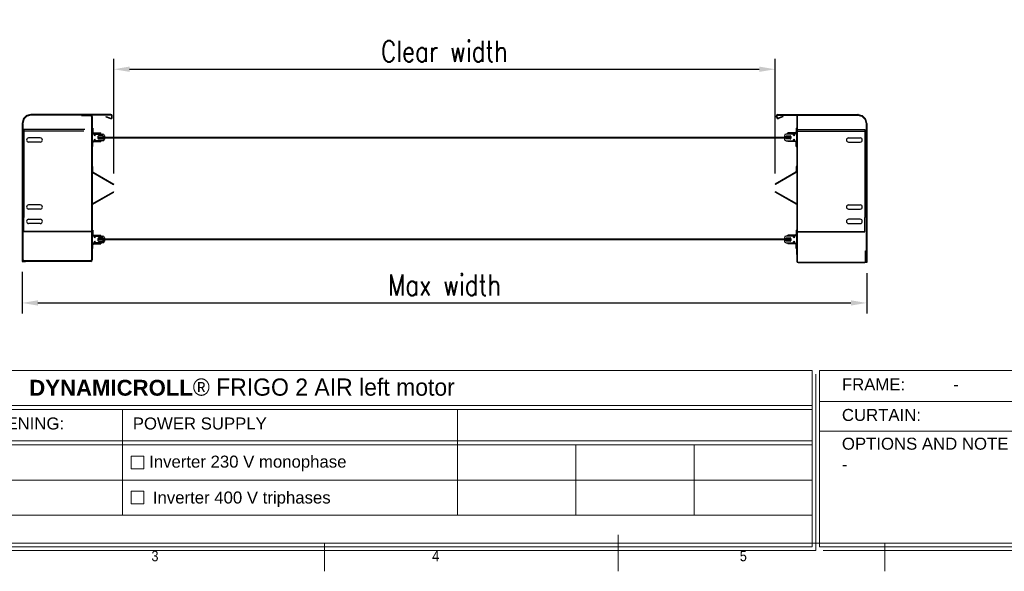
# Model space of a CAD drawing. Header units: millimetres. Extents: x 11048 to 18007, y 762 to 5764.
# Tile 2 of 4: x 12866 to 15663, y 962 to 2527. Entities that reach past the tile are written whole.
import ezdxf

# ---------------------------------------------------------------- set-up
doc = ezdxf.new("R2010")
doc.units = ezdxf.units.MM
doc.header["$LTSCALE"] = 50
doc.header["$PDSIZE"] = -1
doc.layers.add('FORMAT', color=7, linetype='Continuous')
doc.styles.add('NYIP', font='romans.shx', dxfattribs={"width": 0.8})
doc.styles.add('SLDTEXTSTYLE0', font='Gothic.ttf', dxfattribs={"width": 0.913})
doc.styles.get("Standard").update_dxf_attribs({"font": 'Gothic.ttf'})
doc.dimstyles.new('STANDARD35', dxfattribs={"dimscale": 35, "dimtxt": 2, "dimasz": 1.5, "dimexe": 1, "dimexo": 1, "dimgap": 0.7, "dimtad": 1, "dimdec": 0, "dimdsep": 46, "dimtxsty": 'NYIP', "dimcen": 0, "dimclrd": 1, "dimclre": 1, "dimclrt": 2, "dimadec": 0, "dimazin": 0, "dimtfac": 1, "dimtdec": 0, "dimtix": 1, "dimtmove": 0, "dimatfit": 3, "dimfxl": 1, "dimtvp": 1, "dimtolj": 1, "dimtzin": 0, "dimarcsym": 0})

# ---------------------------------------------------------------- blocks, each defined once
blk = doc.blocks.new('A$C7C9C4F3F')
at = {"layer": 'FORMAT', "color": 7, "lineweight": 5}
for p, q in [((8295, 0), (8295, 258.3)), ((199.3, 199.3), (16199.3, 199.3)), ((6210.3, 0), (6210.3, 199.3)), ((10188.3, 0), (10188.3, 199.3))]:
    blk.add_line(p, q, dxfattribs=at)
at = {"color": 7, "lineweight": 5, "char_height": 73.8, "attachment_point": 1, "style": 'SLDTEXTSTYLE0'}
for s, insert in [('3', (4981.2, 145.3)), ('4', (6974.3, 145.3))]:
    blk.add_mtext(s, dxfattribs=dict(at, insert=insert))
at = {"layer": 'FORMAT', "color": 7, "lineweight": 5, "insert": (9158.6, 145.3), "char_height": 73.8, "attachment_point": 1, "style": 'SLDTEXTSTYLE0'}
blk.add_mtext('5', dxfattribs=at)
blk = doc.blocks.new('*D335')
at = {"color": 7, "lineweight": -2}
for p, q in [((12873.2, 1811.4), (12873.2, 1693.4)), ((15271.7, 1807.9), (15271.7, 1693.4)), ((12918.2, 1723.4), (15226.7, 1723.4))]:
    blk.add_line(p, q, dxfattribs=at)
at = {"color": 7}
for points in [[(12918.2, 1730.9), (12918.2, 1715.9), (12873.2, 1723.4)], [(15226.7, 1715.9), (15226.7, 1730.9), (15271.7, 1723.4)]]:
    blk.add_solid(points, dxfattribs=at)
at = {"layer": 'Defpoints', "color": 0}
for p in [(12873.2, 1841.4), (15271.7, 1837.9), (15271.7, 1723.4)]:
    blk.add_point(p, dxfattribs=at)
at = {"color": 7, "lineweight": 0, "insert": (14072.4, 1774.4), "char_height": 60, "attachment_point": 5, "style": 'NYIP'}
blk.add_mtext('\\A1;Max width', dxfattribs=at)
blk = doc.blocks.new('*D338')
at = {"color": 7, "lineweight": -2}
for p, q in [((13133.2, 2090.7), (13133.2, 2416.3)), ((15011.7, 2090.7), (15011.7, 2416.3)), ((13178.2, 2386.3), (14966.7, 2386.3))]:
    blk.add_line(p, q, dxfattribs=at)
at = {"color": 7}
for points in [[(13178.2, 2393.8), (13178.2, 2378.8), (13133.2, 2386.3)], [(14966.7, 2378.8), (14966.7, 2393.8), (15011.7, 2386.3)]]:
    blk.add_solid(points, dxfattribs=at)
at = {"layer": 'Defpoints', "color": 0}
for p in [(15011.7, 2386.3), (13133.2, 2060.7), (15011.7, 2060.7)]:
    blk.add_point(p, dxfattribs=at)
at = {"color": 7, "lineweight": 0, "insert": (14072.4, 2437.3), "char_height": 60, "attachment_point": 5, "style": 'NYIP'}
blk.add_mtext('\\A1;Clear width', dxfattribs=at)

msp = doc.modelspace()

# ---------------------------------------------------------------- linework, layer by layer
at = {"color": 7, "linetype": 'Continuous', "lineweight": 25}
for p, q in [((12876.2, 2244.3), (12873.3, 2233.4)), ((12877.7, 2243.9), (12874.7, 2233)), ((12884.9, 2253.7), (12877.3, 2246.2)), ((12885.9, 2252.7), (12878.4, 2245.1)), ((12897.6, 2257.7), (12886.7, 2254.8)), ((12898, 2256.3), (12887.1, 2253.4)), ((13125.1, 2257.9), (12898.7, 2257.9)), ((13042, 2256.4), (13042, 2254.9)), ((13042, 2256.4), (13067.8, 2256.4)), ((13042, 2254.9), (13067.8, 2254.9)), ((13070.5, 2252.2), (13070.5, 1845.5)), ((13072, 2252.2), (13072, 1845.5)), ((13111.4, 2252.4), (13110.9, 2251)), ((13110.9, 2251), (13123.7, 2246.4)), ((13111.4, 2252.4), (13124.2, 2247.8)), ((13123.7, 2246.4), (13124.2, 2247.8)), ((13125.1, 2256.4), (13125.1, 2257.9)), ((13127.8, 2250.3), (13127.8, 2253.7)), ((13129.3, 2253.7), (13127.8, 2253.7)), ((13127.8, 2250.3), (13129.3, 2250.3)), ((13129.3, 2250.3), (13129.3, 2253.7)), ((15015.6, 2253.7), (15017.1, 2253.7)), ((15015.6, 2250.3), (15015.6, 2253.7)), ((15017.1, 2250.3), (15015.6, 2250.3)), ((15017.1, 2250.3), (15017.1, 2253.7)), ((15019.8, 2256.4), (15019.8, 2257.9)), ((15019.8, 2257.9), (15246.2, 2257.9)), ((15033.4, 2252.4), (15020.7, 2247.8)), ((15021.2, 2246.4), (15020.7, 2247.8)), ((15034, 2251), (15021.2, 2246.4)), ((15033.4, 2252.4), (15034, 2251)), ((15072.9, 2252.2), (15072.9, 1842)), ((15074.4, 2252.2), (15074.4, 1842)), ((15102.9, 2256.4), (15077.1, 2256.4)), ((15102.9, 2254.9), (15077.1, 2254.9)), ((15102.9, 2256.4), (15102.9, 2254.9)), ((15246.9, 2256.3), (15257.8, 2253.4)), ((15247.3, 2257.7), (15258.2, 2254.8)), ((15259, 2252.7), (15266.5, 2245.1)), ((15260, 2253.7), (15267.6, 2246.2)), ((15267.2, 2243.9), (15270.1, 2233)), ((15268.7, 2244.3), (15271.6, 2233.4)), ((12873.2, 2232.3), (12873.2, 1841.4)), ((12874.7, 2232.3), (12874.7, 1841.4)), ((12878.2, 2215.5), (12878.2, 2211)), ((13050.9, 2215.5), (12878.2, 2215.5)), ((13048.7, 2211), (12878.2, 2211)), ((12878.2, 2211), (12878.2, 1965.5)), ((13072, 2219.4), (13072, 2208.4)), ((13073.5, 2219.4), (13072, 2219.4)), ((13073.5, 2219.4), (13073.5, 2208.4)), ((15071.4, 2219.4), (15071.4, 2208.4)), ((15071.4, 2219.4), (15072.9, 2219.4)), ((15072.9, 2219.4), (15072.9, 2208.4)), ((15074.4, 2215.5), (15266.7, 2215.5)), ((15074.4, 2211), (15266.7, 2211)), ((15266.7, 2215.5), (15266.7, 2211)), ((15266.7, 2211), (15266.7, 1965.5)), ((15270.2, 2232.3), (15270.2, 1837.9)), ((15271.7, 2232.3), (15271.7, 1837.9)), ((12924.7, 2191.5), (12891.7, 2191.5)), ((13072, 2208.4), (13073.5, 2208.4)), ((13072, 2183.4), (13072, 2202.4)), ((13073, 2203.4), (13077, 2203.4)), ((13077, 2182.4), (13073, 2182.4)), ((13076, 2205.9), (13076, 2204.4)), ((13076, 2205.9), (13097, 2205.9)), ((13076, 2204.4), (13097, 2204.4)), ((13076, 2182.4), (13076, 2180.9)), ((13076, 2182.4), (13097, 2182.4)), ((13078, 2202.4), (13078, 2199.2)), ((13078, 2186.5), (13078, 2183.4)), ((13080.7, 2199.2), (13080.7, 2201.4)), ((13080.7, 2184.4), (13080.7, 2186.5)), ((13081.7, 2202.4), (13102, 2202.4)), ((13102, 2183.4), (13081.7, 2183.4)), ((13088.4, 2195.2), (13088.4, 2190.5)), ((13101.9, 2197.2), (13090.4, 2197.2)), ((13090.4, 2188.5), (13101.9, 2188.5)), ((13097, 2204.4), (13097, 2205.9)), ((13097, 2182.4), (13097, 2180.9)), ((13102.9, 2194.9), (13101.9, 2197.2)), ((13101.9, 2188.5), (13102.9, 2190.9)), ((13107, 2194.9), (13102.9, 2194.9)), ((13102.9, 2190.9), (13107, 2190.9)), ((13107, 2197.4), (13107, 2194.9)), ((13107, 2190.9), (13107, 2188.4)), ((15037.9, 2197.4), (15037.9, 2194.9)), ((15037.9, 2194.9), (15042, 2194.9)), ((15042, 2190.9), (15037.9, 2190.9)), ((15037.9, 2190.9), (15037.9, 2188.4)), ((15042, 2194.9), (15043, 2197.2)), ((15043, 2188.5), (15042, 2190.9)), ((15063.2, 2202.4), (15042.9, 2202.4)), ((15042.9, 2183.4), (15063.2, 2183.4)), ((15043, 2197.2), (15054.5, 2197.2)), ((15054.5, 2188.5), (15043, 2188.5)), ((15047.9, 2204.4), (15047.9, 2205.9)), ((15068.9, 2205.9), (15047.9, 2205.9)), ((15068.9, 2204.4), (15047.9, 2204.4)), ((15047.9, 2182.4), (15047.9, 2180.9)), ((15068.9, 2182.4), (15047.9, 2182.4)), ((15056.5, 2195.2), (15056.5, 2190.5)), ((15064.2, 2199.2), (15064.2, 2201.4)), ((15064.2, 2184.4), (15064.2, 2186.5)), ((15066.9, 2202.4), (15066.9, 2199.2)), ((15066.9, 2186.5), (15066.9, 2183.4)), ((15071.9, 2203.4), (15067.9, 2203.4)), ((15067.9, 2182.4), (15071.9, 2182.4)), ((15068.9, 2205.9), (15068.9, 2204.4)), ((15068.9, 2182.4), (15068.9, 2180.9)), ((15072.9, 2208.4), (15071.4, 2208.4)), ((15072.9, 2183.4), (15072.9, 2202.4)), ((15220.2, 2191.5), (15253.2, 2191.5)), ((12924.7, 2179.5), (12891.7, 2179.5)), ((13073.5, 2178.4), (13072, 2178.4)), ((13072, 2167.4), (13072, 2178.4)), ((13073.5, 2167.4), (13072, 2167.4)), ((13073.5, 2167.4), (13073.5, 2178.4)), ((13076, 2180.9), (13097, 2180.9)), ((15068.9, 2180.9), (15047.9, 2180.9)), ((15071.4, 2178.4), (15072.9, 2178.4)), ((15071.4, 2167.4), (15071.4, 2178.4)), ((15071.4, 2167.4), (15072.9, 2167.4)), ((15072.9, 2167.4), (15072.9, 2178.4)), ((15220.2, 2179.5), (15253.2, 2179.5)), ((13072, 2110.4), (13073.2, 2110.4)), ((13073.2, 2110.4), (13073.2, 2096.9)), ((15072.9, 2110.4), (15071.7, 2110.4)), ((15071.7, 2110.4), (15071.7, 2096.9)), ((13072, 2096.9), (13073.2, 2096.9)), ((13074.5, 2094.6), (13073.9, 2093.6)), ((13073.9, 2093.6), (13132.6, 2059.7)), ((13074.5, 2094.6), (13133.2, 2060.7)), ((15070.4, 2094.6), (15011.7, 2060.7)), ((15071, 2093.6), (15012.3, 2059.7)), ((15070.4, 2094.6), (15071, 2093.6)), ((15072.9, 2096.9), (15071.7, 2096.9)), ((13133.2, 2060.7), (13132.6, 2059.7)), ((15011.7, 2060.7), (15012.3, 2059.7)), ((13072, 2004.1), (13132.6, 2039)), ((13072, 2002.7), (13133.2, 2038)), ((13133.2, 2038), (13132.6, 2039)), ((15011.7, 2038), (15012.3, 2039)), ((15072.9, 2002.7), (15011.7, 2038)), ((15072.9, 2004.1), (15012.3, 2039)), ((12924.7, 2001.5), (12891.7, 2001.5)), ((12924.7, 1989.5), (12891.7, 1989.5)), ((15220.2, 2001.5), (15253.2, 2001.5)), ((15220.2, 1989.5), (15253.2, 1989.5)), ((12878.2, 1929.2), (12878.2, 1965.5)), ((12891.7, 1960.7), (12924.7, 1960.7)), ((15253.2, 1960.7), (15220.2, 1960.7)), ((15266.7, 1929.2), (15266.7, 1965.5)), ((12924.7, 1948.7), (12891.7, 1948.7)), ((15220.2, 1948.7), (15253.2, 1948.7)), ((12878.2, 1926.5), (12878.2, 1929.2)), ((12878.2, 1924.7), (12878.2, 1926.5)), ((13048.1, 1926.5), (12878.2, 1926.5)), ((13046, 1924.7), (12878.2, 1924.7)), ((13070.5, 1926.5), (13046, 1926.5)), ((13070.5, 1924.7), (13046, 1924.7)), ((13073.5, 1929.4), (13072, 1929.4)), ((13072, 1929.4), (13072, 1918.4)), ((13072, 1918.4), (13073.5, 1918.4)), ((13072, 1893.9), (13072, 1912.9)), ((13073, 1913.9), (13077, 1913.9)), ((13073.5, 1929.4), (13073.5, 1918.4)), ((13076, 1915.9), (13076, 1914.4)), ((13076, 1915.9), (13097, 1915.9)), ((13076, 1914.4), (13097, 1914.4)), ((13078, 1912.9), (13078, 1909.7)), ((13080.7, 1909.7), (13080.7, 1911.9)), ((13081.7, 1912.9), (13102, 1912.9)), ((13088.4, 1905.7), (13088.4, 1901)), ((13101.9, 1907.7), (13090.4, 1907.7)), ((13097, 1914.4), (13097, 1915.9)), ((13102.9, 1905.4), (13101.9, 1907.7)), ((13107, 1905.4), (13102.9, 1905.4)), ((13107, 1907.9), (13107, 1905.4)), ((15037.9, 1907.9), (15037.9, 1905.4)), ((15037.9, 1905.4), (15042, 1905.4)), ((15042, 1905.4), (15043, 1907.7)), ((15063.2, 1912.9), (15042.9, 1912.9)), ((15043, 1907.7), (15054.5, 1907.7)), ((15047.9, 1914.4), (15047.9, 1915.9)), ((15068.9, 1915.9), (15047.9, 1915.9)), ((15068.9, 1914.4), (15047.9, 1914.4)), ((15056.5, 1905.7), (15056.5, 1901)), ((15064.2, 1909.7), (15064.2, 1911.9)), ((15066.9, 1912.9), (15066.9, 1909.7)), ((15071.9, 1913.9), (15067.9, 1913.9)), ((15068.9, 1915.9), (15068.9, 1914.4)), ((15071.4, 1929.4), (15071.4, 1918.4)), ((15071.4, 1929.4), (15072.9, 1929.4)), ((15072.9, 1918.4), (15071.4, 1918.4)), ((15072.9, 1929.4), (15072.9, 1918.4)), ((15072.9, 1893.9), (15072.9, 1912.9)), ((15074.4, 1926.5), (15098.9, 1926.5)), ((15074.4, 1924.7), (15098.9, 1924.7)), ((15096.8, 1926.5), (15266.7, 1926.5)), ((15098.9, 1924.7), (15266.7, 1924.7)), ((15266.7, 1926.5), (15266.7, 1929.2)), ((15266.7, 1924.7), (15266.7, 1926.5)), ((13073.5, 1888.4), (13072, 1888.4)), ((13072, 1877.4), (13072, 1888.4)), ((13073.5, 1877.4), (13072, 1877.4)), ((13072, 1863.9), (13072, 1875.9)), ((13077, 1892.9), (13073, 1892.9)), ((13073.5, 1877.4), (13073.5, 1888.4)), ((13076, 1892.4), (13076, 1890.9)), ((13076, 1892.4), (13097, 1892.4)), ((13076, 1890.9), (13097, 1890.9)), ((13078, 1897), (13078, 1893.9)), ((13080.7, 1894.9), (13080.7, 1897)), ((13102, 1893.9), (13081.7, 1893.9)), ((13090.4, 1899), (13101.9, 1899)), ((13097, 1892.4), (13097, 1890.9)), ((13101.9, 1899), (13102.9, 1901.4)), ((13102.9, 1901.4), (13107, 1901.4)), ((13107, 1901.4), (13107, 1898.9)), ((15042, 1901.4), (15037.9, 1901.4)), ((15037.9, 1901.4), (15037.9, 1898.9)), ((15043, 1899), (15042, 1901.4)), ((15042.9, 1893.9), (15063.2, 1893.9)), ((15054.5, 1899), (15043, 1899)), ((15047.9, 1892.4), (15047.9, 1890.9)), ((15068.9, 1892.4), (15047.9, 1892.4)), ((15068.9, 1890.9), (15047.9, 1890.9)), ((15064.2, 1894.9), (15064.2, 1897)), ((15066.9, 1897), (15066.9, 1893.9)), ((15067.9, 1892.9), (15071.9, 1892.9)), ((15068.9, 1892.4), (15068.9, 1890.9)), ((15071.4, 1888.4), (15072.9, 1888.4)), ((15071.4, 1877.4), (15071.4, 1888.4)), ((15071.4, 1877.4), (15072.9, 1877.4)), ((15072.9, 1877.4), (15072.9, 1888.4)), ((15072.9, 1860.4), (15072.9, 1875.9)), ((12876.2, 1871.4), (12874.7, 1871.4)), ((12874.7, 1845.5), (12874.7, 1871.4)), ((12876.2, 1845.5), (12876.2, 1871.4)), ((15268.7, 1871.4), (15270.2, 1871.4)), ((15268.7, 1842), (15268.7, 1871.4)), ((15270.2, 1842), (15270.2, 1871.4)), ((12873.2, 1841.4), (12883, 1841.4)), ((13067.8, 1842.9), (12878.8, 1842.9)), ((13067.8, 1841.4), (12878.8, 1841.4)), ((15077.1, 1839.4), (15266.1, 1839.4)), ((15077.1, 1837.9), (15266.1, 1837.9)), ((15271.7, 1837.9), (15261.9, 1837.9))]:
    msp.add_line(p, q, dxfattribs=at)
for p, q in [((13125.1, 2256.4), (12898.7, 2256.4)), ((15019.8, 2256.4), (15246.2, 2256.4)), ((13088.4, 2193.9), (15056.5, 2193.9)), ((13088.4, 2191.9), (15056.5, 2191.9)), ((15056.5, 1904.4), (13088.4, 1904.4)), ((15056.5, 1902.4), (13088.4, 1902.4)), ((13107, 1905.4), (13107, 1901.4)), ((15037.9, 1905.4), (15037.9, 1901.4))]:
    msp.add_line(p, q)
at = {"lineweight": 5}
for p, q in [((12557.6, 1531.4), (15116.8, 1531.4)), ((15116.8, 1531.4), (15116.8, 1031.4)), ((15127.1, 1521.1), (15127.1, 1021.1)), ((15137.4, 1531.4), (17696.7, 1531.4)), ((15137.4, 1531.4), (15137.4, 1031.4)), ((12557.6, 1432.1), (15116.8, 1432.1)), ((15139.4, 1443.9), (16727.6, 1443.9)), ((12557.6, 1421.1), (15116.8, 1421.1)), ((13157.8, 1421.1), (13157.8, 1121.1)), ((14109.5, 1421.1), (14109.5, 1121.1)), ((15139.4, 1360), (16727.6, 1360)), ((12557.6, 1332.1), (15116.8, 1332.1)), ((12557.6, 1321.1), (15116.8, 1321.1)), ((14445.5, 1321.1), (14445.5, 1121.1)), ((14781.5, 1321.1), (14781.5, 1121.1)), ((13182.9, 1289.1), (13218.9, 1289.1)), ((13182.9, 1253.1), (13182.9, 1289.1)), ((13218.9, 1289.1), (13218.9, 1253.1)), ((13218.9, 1253.1), (13182.9, 1253.1)), ((12557.6, 1221.1), (15116.8, 1221.1)), ((13182.9, 1189.1), (13218.9, 1189.1)), ((13182.9, 1153.1), (13182.9, 1189.1)), ((13218.9, 1189.1), (13218.9, 1153.1)), ((13218.9, 1153.1), (13182.9, 1153.1)), ((12557.6, 1121.1), (15116.8, 1121.1)), ((12557.6, 1031.4), (15116.8, 1031.4)), ((12567.9, 1021.1), (15127.1, 1021.1)), ((15127.1, 1021.1), (13907.5, 1021.1)), ((13917.8, 1021.1), (15127.1, 1021.1)), ((15137.4, 1031.4), (17696.7, 1031.4)), ((15147.8, 1021.1), (17707, 1021.1))]:
    msp.add_line(p, q, dxfattribs=at)
at = {"color": 7, "linetype": 'Continuous', "lineweight": 25}
for centre, radius, start, end in [((12880.2, 2243.2), 4.17, 135, 165), ((12880.2, 2243.2), 2.67, 135, 165), ((12887.8, 2250.8), 4.17, 105, 135), ((12887.8, 2250.8), 2.67, 105, 135), ((12898.7, 2253.7), 4.17, 90, 105), ((13067.8, 2252.2), 4.17, 0, 90), ((13067.8, 2252.2), 2.67, 0, 90), ((13125.1, 2250.3), 4.17, 250, 0), ((13125.1, 2250.3), 2.67, 250, 0), ((13125.1, 2253.7), 4.17, 0, 90), ((13125.1, 2253.7), 2.67, 0, 90), ((15019.8, 2253.7), 4.17, 90, 180), ((15019.8, 2250.3), 4.17, 180, 290), ((15019.8, 2253.7), 2.67, 90, 180), ((15019.8, 2250.3), 2.67, 180, 290), ((15077.1, 2252.2), 4.17, 90, 180), ((15077.1, 2252.2), 2.67, 90, 180), ((15246.2, 2253.7), 4.17, 75, 90), ((15257.1, 2250.8), 2.67, 45, 75), ((15257.1, 2250.8), 4.17, 45, 75), ((15264.6, 2243.2), 2.67, 15, 45), ((15264.6, 2243.2), 4.17, 15, 45), ((12877.3, 2232.3), 4.17, 165, 180), ((15267.6, 2232.3), 4.17, 0, 15), ((12891.7, 2185.5), 6, 90, 270), ((12924.7, 2185.5), 6, 270, 90), ((13076, 2208.4), 4, 180, 270), ((13073, 2202.4), 1, 90, 180), ((13073, 2183.4), 1, 180, 270), ((13076, 2178.4), 4, 90, 180), ((13076, 2208.4), 2.5, 180, 270), ((13077, 2202.4), 1, 0, 90), ((13077, 2183.4), 1, 270, 0), ((13079.3, 2199.2), 1.35, 180, 0), ((13079.3, 2186.5), 1.35, 0, 180), ((13081.7, 2201.4), 1, 90, 180), ((13081.7, 2184.4), 1, 180, 270), ((13090.4, 2195.2), 2, 90, 180), ((13090.4, 2190.5), 2, 180, 270), ((13102, 2197.4), 5, 0, 90), ((13102, 2188.4), 5, 270, 0), ((15042.9, 2197.4), 5, 90, 180), ((15042.9, 2188.4), 5, 180, 270), ((15054.5, 2195.2), 2, 0, 90), ((15054.5, 2190.5), 2, 270, 0), ((15063.2, 2201.4), 1, 0, 90), ((15063.2, 2184.4), 1, 270, 0), ((15065.6, 2199.2), 1.35, 180, 0), ((15065.6, 2186.5), 1.35, 0, 180), ((15067.9, 2202.4), 1, 90, 180), ((15067.9, 2183.4), 1, 180, 270), ((15068.9, 2208.4), 2.5, 270, 0), ((15068.9, 2208.4), 4, 270, 0), ((15068.9, 2178.4), 4, 0, 90), ((15071.9, 2202.4), 1, 0, 90), ((15071.9, 2183.4), 1, 270, 0), ((15220.2, 2185.5), 6, 90, 270), ((15253.2, 2185.5), 6, 270, 90), ((13076, 2178.4), 2.5, 90, 180), ((15068.9, 2178.4), 2.5, 0, 90), ((13075.8, 2096.9), 3.87, 180, 240), ((13075.8, 2096.9), 2.67, 180, 240), ((15069.1, 2096.9), 2.67, 300, 0), ((15069.1, 2096.9), 3.87, 300, 0), ((12891.7, 1995.5), 6, 90, 270), ((12924.7, 1995.5), 6, 270, 90), ((15220.2, 1995.5), 6, 90, 270), ((15253.2, 1995.5), 6, 270, 90), ((12891.7, 1954.7), 6, 90, 270), ((12924.7, 1954.7), 6, 270, 90), ((15220.2, 1954.7), 6, 90, 270), ((15253.2, 1954.7), 6, 270, 90), ((13076, 1918.4), 4, 180, 270), ((13073, 1912.9), 1, 90, 180), ((13076, 1918.4), 2.5, 180, 270), ((13077, 1912.9), 1, 0, 90), ((13079.3, 1909.7), 1.35, 180, 0), ((13081.7, 1911.9), 1, 90, 180), ((13090.4, 1905.7), 2, 90, 180), ((13102, 1907.9), 5, 0, 90), ((15042.9, 1907.9), 5, 90, 180), ((15054.5, 1905.7), 2, 0, 90), ((15063.2, 1911.9), 1, 0, 90), ((15065.6, 1909.7), 1.35, 180, 0), ((15067.9, 1912.9), 1, 90, 180), ((15068.9, 1918.4), 2.5, 270, 0), ((15068.9, 1918.4), 4, 270, 0), ((15071.9, 1912.9), 1, 0, 90), ((13073, 1893.9), 1, 180, 270), ((13076, 1888.4), 4, 90, 180), ((13076, 1888.4), 2.5, 90, 180), ((13077, 1893.9), 1, 270, 0), ((13079.3, 1897), 1.35, 0, 180), ((13081.7, 1894.9), 1, 180, 270), ((13090.4, 1901), 2, 180, 270), ((13102, 1898.9), 5, 270, 0), ((15042.9, 1898.9), 5, 180, 270), ((15054.5, 1901), 2, 270, 0), ((15063.2, 1894.9), 1, 270, 0), ((15065.6, 1897), 1.35, 0, 180), ((15067.9, 1893.9), 1, 180, 270), ((15068.9, 1888.4), 4, 0, 90), ((15068.9, 1888.4), 2.5, 0, 90), ((15071.9, 1893.9), 1, 270, 0), ((12878.8, 1845.5), 4.17, 180, 270), ((12878.8, 1845.5), 2.67, 180, 270), ((13067.8, 1845.5), 2.67, 270, 0), ((13067.8, 1845.5), 4.17, 270, 0), ((15077.1, 1842), 4.17, 180, 270), ((15077.1, 1842), 2.67, 180, 270), ((15266.1, 1842), 2.67, 270, 0), ((15266.1, 1842), 4.17, 270, 0)]:
    msp.add_arc(centre, radius, start, end, dxfattribs=at)

# ---------------------------------------------------------------- block references
at = {"xscale": 0.4, "yscale": 0.4, "zscale": 0.4}
msp.add_blockref('A$C7C9C4F3F', (11247.9, 962.2), dxfattribs=at)

# ---------------------------------------------------------------- texts
at = {"color": 7, "lineweight": 0, "insert": (12893.4, 1509.1), "char_height": 45.022, "width": 2870.474, "attachment_point": 1}
msp.add_mtext('{\\fArial|b1|i0|c0|p34;DYNAMICROLL\\fCentury Gothic|b0|i0|c0|p34;\\H1.0833x;® FRIGO 2 AIR left motor}', dxfattribs=at)
at = {"lineweight": 5, "char_height": 34.043}
for s, insert, width, attachment_point in [('{\\fArial|b0|i0|c0|p34;FRAME:}', (15201.3, 1509.4), 578.728, 1), ('{\\fArial|b0|i0|c0|p34;-}', (15517.5, 1509.4), 578.728, 1), ('{\\fArial|b0|i0|c0|p34;CURTAIN:}', (15201.3, 1422.7), 578.728, 1), ('{\\fArial|b0|i0|c0|p34;-}', (15345, 1422.7), 578.728, 1), ('{\\fArial|b0|i0|c0|p34;OPTIONS AND NOTE}', (15201.3, 1341.2), 578.728, 1), ('{\\fArial|b0|i0|c0|p34;Inverter 230 V monophase}', (13514.1, 1290.3), 897.538, 2), ('{\\fArial|b0|i0|c0|p34;-}', (15201.3, 1282.8), 578.728, 1), ('{\\pxql;\\fArial|b0|i0|c0|p34;Inverter 400 V triphases}', (13693.2, 1188.5), 897.538, 2)]:
    msp.add_mtext(s, dxfattribs=dict(at, insert=insert, width=width, attachment_point=attachment_point))
at = {"color": 7, "lineweight": 5, "char_height": 34.043, "width": 806.902, "attachment_point": 2}
for s, insert in [('{\\pxql;\\fArial|b0|i0|c0|p34;CLEAR OPENING:}', (12991.6, 1398.5)), ('{\\fArial|b0|i0|c0|p34;POWER SUPPLY}', (13377.7, 1398.5))]:
    msp.add_mtext(s, dxfattribs=dict(at, insert=insert))

# ---------------------------------------------------------------- dimensions: what is measured, and where the dimension line sits
at = {"color": 7, "lineweight": 0}
dim = msp.add_linear_dim(base=(15011.7, 2386.3), p1=(13133.2, 2060.7), p2=(15011.7, 2060.7), text='Clear width', dimstyle='STANDARD35', override={"dimscale": 30, "dimclrd": 7, "dimclre": 7, "dimclrt": 7}, dxfattribs=at)
dim.commit()
dim.dimension.update_dxf_attribs({"geometry": '*D338', "text_midpoint": (14072.4, 2437.3)})
dim = msp.add_linear_dim(base=(15271.7, 1723.4), p1=(12873.2, 1841.4), p2=(15271.7, 1837.9), text='Max width', dimstyle='STANDARD35', override={"dimscale": 30, "dimclrd": 7, "dimclre": 7, "dimclrt": 7}, dxfattribs=at)
dim.commit()
dim.dimension.update_dxf_attribs({"geometry": '*D335', "text_midpoint": (14072.4, 1723.4), "dimtype": 160})

doc.saveas('drawing.dxf')
